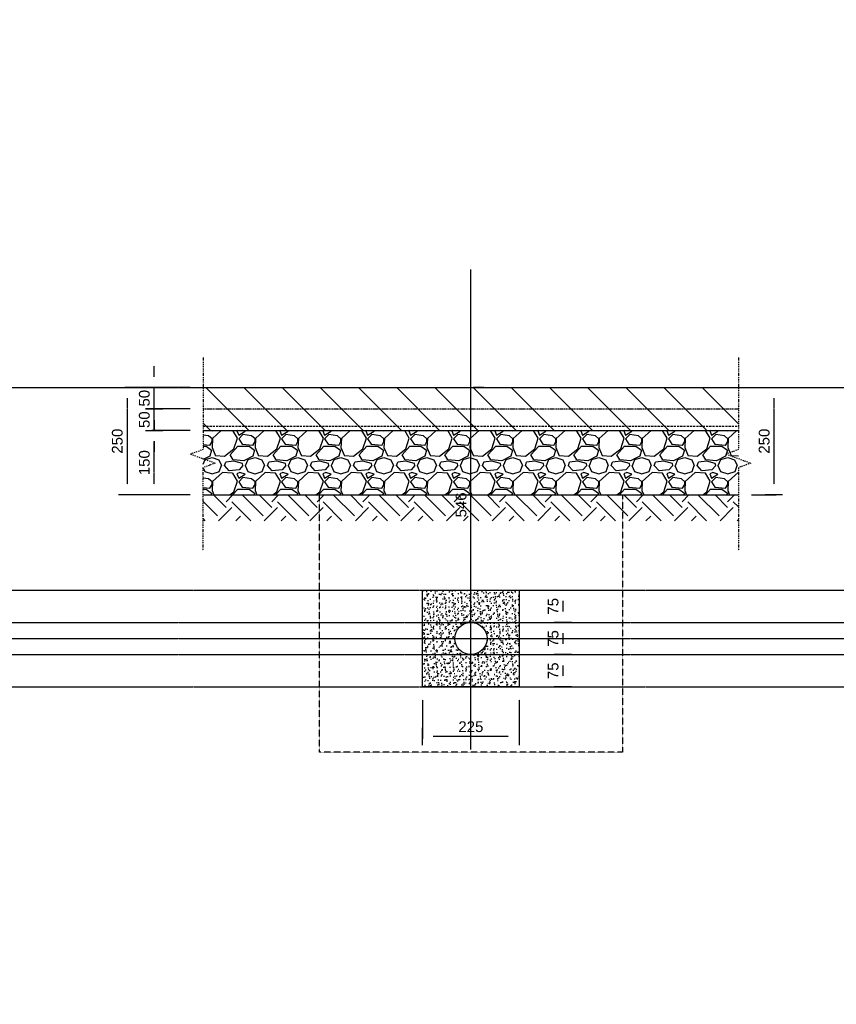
# Model space of a CAD drawing. Header units: metres. Extents: x -4024927 to 10167049, y -539908 to 13839353.
# Tile 14 of 211: x 1504427 to 1506327, y -243671 to -241380. Entities that reach past the tile are written whole.
import ezdxf
from ezdxf import colors
from ezdxf.entities.mleader import LeaderData, LeaderLine
from ezdxf.math import Vec2, Vec3

# ---------------------------------------------------------------- set-up
doc = ezdxf.new("R2010")
doc.units = ezdxf.units.M
for name, pattern in [('CENTER', [2, 1.25, -0.25, 0.25, -0.25]), ('CENTER2', [1.125, 0.75, -0.125, 0.125, -0.125]), ('CONTIUOUS', [0]), ('Dashdot', [10, 5, -2.5, 0, -2.5]), ('DASHED', [0.75, 0.5, -0.25]), ('DASHED2', [0.375, 0.25, -0.125])]:
    doc.linetypes.add(name, pattern=pattern)
for name, color, linetype in [('B-ANNO-T100', 2, 'Continuous'), ('B-HATH-TYP4', 4, 'Continuous'), ('B-PLIN', 3, 'Continuous'), ('C-DETL-BREAKLINE', 1, 'Dashdot'), ('C-DETL-DIMS', 2, 'Continuous'), ('C-ROAD-SHAP-PATT-NEW', 7, 'Continuous'), ('E-DETL-GNRL-MISC', 8, 'Continuous'), ('E_AGL_Ductbanks', 12, 'Continuous'), ('EL-AGLI-EQUP-PAPI-N-RefEdit0', 1, 'CONTIUOUS')]:
    doc.layers.add(name, color=color, linetype=linetype)
doc.styles.add('Arial', font='arial.ttf')
doc.styles.get("Standard").update_dxf_attribs({"font": 'arial.ttf'})
doc.dimstyles.new('DS-1-10', dxfattribs={"dimscale": 10, "dimtxt": 2.5, "dimasz": 2.5, "dimexe": 0.5, "dimexo": 3, "dimgap": 1, "dimtad": 1, "dimdec": 0, "dimzin": 0, "dimtxsty": 'Standard', "dimblk": 'DIMARROW', "dimcen": -3, "dimclrd": 1, "dimclre": 8, "dimclrt": 256, "dimadec": 0, "dimazin": 0, "dimtfac": 1, "dimtdec": 0, "dimtix": 1, "dimtmove": 2, "dimatfit": 3, "dimldrblk": 'DIMARROW', "dimfxl": 1, "dimtvp": 1.25, "dimarcsym": 0})

# ---------------------------------------------------------------- blocks, each defined once
blk = doc.blocks.new('DIMARROW')
blk.add_line((0, 0.8), (0, -0.8))
blk.add_lwpolyline([(0, 0, 0, 0.4, 0), (-1, 0, 0, 0, 0), (-0.965, 0, 0, 0, 0)], format="xyseb")
blk = doc.blocks.new('*D232')
at = {"layer": 'C-DETL-DIMS', "color": 8, "linetype": 'CENTER2', "lineweight": -2, "ltscale": 0.5, "transparency": 16777216}
for p, q in [((1506129.5, -242236.1), (1506186.6, -242236.1)), ((1506129.5, -242486.1), (1506186.6, -242486.1))]:
    blk.add_line(p, q, dxfattribs=at)
at = {"layer": 'C-DETL-DIMS', "color": 1, "linetype": 'CENTER2', "lineweight": -2, "ltscale": 0.5, "transparency": 16777216}
blk.add_line((1506181.6, -242261.1), (1506181.6, -242461.1), dxfattribs=at)
at = {"layer": 'Defpoints', "color": 0, "linetype": 'CENTER2', "ltscale": 0.5, "transparency": 16777216}
for p in [(1506099.5, -242236.1), (1506099.5, -242486.1), (1506181.6, -242486.1)]:
    blk.add_point(p, dxfattribs=at)
at = {"layer": 'C-DETL-DIMS', "color": 1, "linetype": 'CENTER2', "lineweight": -2, "ltscale": 0.5, "transparency": 16777216, "xscale": 25, "yscale": 25, "zscale": 25}
for p, rotation in [((1506181.6, -242236.1), 90), ((1506181.6, -242486.1), 270)]:
    blk.add_blockref('DIMARROW', p, dxfattribs=dict(at, rotation=rotation))
at = {"layer": 'C-DETL-DIMS', "linetype": 'CENTER2', "ltscale": 0.5, "transparency": 16777216, "insert": (1506159.1, -242361.1), "char_height": 25, "attachment_point": 5, "rotation": 90}
blk.add_mtext('250', dxfattribs=at)
blk = doc.blocks.new('*D233')
at = {"layer": 'C-DETL-DIMS', "color": 1, "linetype": 'CENTER2', "lineweight": -2, "ltscale": 0.5, "transparency": 16777216}
for p, q in [((1504739.6, -242211.1), (1504739.6, -242186.1)), ((1504739.6, -242286.1), (1504739.6, -242236.1)), ((1504739.6, -242311.1), (1504739.6, -242336.1))]:
    blk.add_line(p, q, dxfattribs=at)
at = {"layer": 'C-DETL-DIMS', "color": 8, "linetype": 'CENTER2', "lineweight": -2, "ltscale": 0.5, "transparency": 16777216}
for p, q in [((1504823.6, -242236.1), (1504734.6, -242236.1)), ((1504823.7, -242286.1), (1504734.6, -242286.1))]:
    blk.add_line(p, q, dxfattribs=at)
at = {"layer": 'Defpoints', "color": 0, "linetype": 'CENTER2', "ltscale": 0.5, "transparency": 16777216}
for p in [(1504739.6, -242236.1), (1504853.6, -242236.1), (1504853.7, -242286.1)]:
    blk.add_point(p, dxfattribs=at)
at = {"layer": 'C-DETL-DIMS', "color": 1, "linetype": 'CENTER2', "lineweight": -2, "ltscale": 0.5, "transparency": 16777216, "xscale": 25, "yscale": 25, "zscale": 25}
for p, rotation in [((1504739.6, -242236.1), 270), ((1504739.6, -242286.1), 90)]:
    blk.add_blockref('DIMARROW', p, dxfattribs=dict(at, rotation=rotation))
at = {"layer": 'C-DETL-DIMS', "linetype": 'CENTER2', "ltscale": 0.5, "transparency": 16777216, "insert": (1504716.9, -242261.1), "char_height": 25, "attachment_point": 5, "rotation": 90, "style": 'Arial'}
blk.add_mtext('50', dxfattribs=at)
blk = doc.blocks.new('*D234')
at = {"layer": 'C-DETL-DIMS', "color": 1, "linetype": 'CENTER2', "lineweight": -2, "ltscale": 0.5, "transparency": 16777216}
for p, q in [((1504739.6, -242261.1), (1504739.6, -242236.1)), ((1504739.6, -242336.1), (1504739.6, -242286.1)), ((1504739.6, -242361.1), (1504739.6, -242386.1))]:
    blk.add_line(p, q, dxfattribs=at)
at = {"layer": 'C-DETL-DIMS', "color": 8, "linetype": 'CENTER2', "lineweight": -2, "ltscale": 0.5, "transparency": 16777216}
for p, q in [((1504823.6, -242286.1), (1504734.6, -242286.1)), ((1504823.7, -242336.1), (1504734.6, -242336.1))]:
    blk.add_line(p, q, dxfattribs=at)
at = {"layer": 'Defpoints', "color": 0, "linetype": 'CENTER2', "ltscale": 0.5, "transparency": 16777216}
for p in [(1504739.6, -242286.1), (1504853.6, -242286.1), (1504853.7, -242336.1)]:
    blk.add_point(p, dxfattribs=at)
at = {"layer": 'C-DETL-DIMS', "color": 1, "linetype": 'CENTER2', "lineweight": -2, "ltscale": 0.5, "transparency": 16777216, "xscale": 25, "yscale": 25, "zscale": 25}
for p, rotation in [((1504739.6, -242286.1), 270), ((1504739.6, -242336.1), 90)]:
    blk.add_blockref('DIMARROW', p, dxfattribs=dict(at, rotation=rotation))
at = {"layer": 'C-DETL-DIMS', "linetype": 'CENTER2', "ltscale": 0.5, "transparency": 16777216, "insert": (1504716.9, -242311.1), "char_height": 25, "attachment_point": 5, "rotation": 90, "style": 'Arial'}
blk.add_mtext('50', dxfattribs=at)
blk = doc.blocks.new('*D235')
at = {"layer": 'C-DETL-DIMS', "color": 8, "linetype": 'CENTER2', "lineweight": -2, "ltscale": 0.5, "transparency": 16777216}
for p, q in [((1504823.6, -242336.1), (1504734.6, -242336.1)), ((1504823.6, -242486.1), (1504734.6, -242486.1))]:
    blk.add_line(p, q, dxfattribs=at)
at = {"layer": 'C-DETL-DIMS', "color": 1, "linetype": 'CENTER2', "lineweight": -2, "ltscale": 0.5, "transparency": 16777216}
blk.add_line((1504739.6, -242461.1), (1504739.6, -242361.1), dxfattribs=at)
at = {"layer": 'Defpoints', "color": 0, "linetype": 'CENTER2', "ltscale": 0.5, "transparency": 16777216}
for p in [(1504739.6, -242336.1), (1504853.6, -242336.1), (1504853.6, -242486.1)]:
    blk.add_point(p, dxfattribs=at)
at = {"layer": 'C-DETL-DIMS', "color": 1, "linetype": 'CENTER2', "lineweight": -2, "ltscale": 0.5, "transparency": 16777216, "xscale": 25, "yscale": 25, "zscale": 25}
for p, rotation in [((1504739.6, -242336.1), 90), ((1504739.6, -242486.1), 270)]:
    blk.add_blockref('DIMARROW', p, dxfattribs=dict(at, rotation=rotation))
at = {"layer": 'C-DETL-DIMS', "linetype": 'CENTER2', "ltscale": 0.5, "transparency": 16777216, "insert": (1504716.9, -242411.1), "char_height": 25, "attachment_point": 5, "rotation": 90, "style": 'Arial'}
blk.add_mtext('150', dxfattribs=at)
blk = doc.blocks.new('*D239')
at = {"layer": 'C-DETL-DIMS', "color": 8, "linetype": 'CENTER2', "lineweight": -2, "ltscale": 0.5, "transparency": 16777216}
for p, q in [((1505506.5, -242236.1), (1505481.6, -242236.1)), ((1505506.5, -242782.6), (1505481.6, -242782.6))]:
    blk.add_line(p, q, dxfattribs=at)
at = {"layer": 'C-DETL-DIMS', "color": 1, "linetype": 'CENTER2', "lineweight": -2, "ltscale": 0.5, "transparency": 16777216}
blk.add_line((1505476.6, -242757.6), (1505476.6, -242261.1), dxfattribs=at)
at = {"layer": 'Defpoints', "color": 0, "linetype": 'CENTER2', "ltscale": 0.5, "transparency": 16777216}
for p in [(1505476.5, -242236.1), (1505476.6, -242236.1), (1505476.5, -242782.6)]:
    blk.add_point(p, dxfattribs=at)
at = {"layer": 'C-DETL-DIMS', "color": 1, "linetype": 'CENTER2', "lineweight": -2, "ltscale": 0.5, "transparency": 16777216, "xscale": 25, "yscale": 25, "zscale": 25}
for p, rotation in [((1505476.6, -242236.1), 90), ((1505476.6, -242782.6), 270)]:
    blk.add_blockref('DIMARROW', p, dxfattribs=dict(at, rotation=rotation))
at = {"layer": 'C-DETL-DIMS', "linetype": 'CENTER2', "ltscale": 0.5, "transparency": 16777216, "insert": (1505453.8, -242509.3), "char_height": 25, "attachment_point": 5, "rotation": 90, "style": 'Arial'}
blk.add_mtext('546', dxfattribs=at)
blk = doc.blocks.new('_DotSmall')
at = {"color": 0, "linetype": 'ByBlock', "const_width": 0.5}
blk.add_lwpolyline([(-0.0625, 0, 1), (0.0625, 0, 1)], format="xyb", close=True, dxfattribs=at)
blk = doc.blocks.new('*D133')
at = {"layer": 'C-DETL-DIMS', "color": 8, "linetype": 'CENTER2', "lineweight": -2, "ltscale": 0.5, "transparency": 16777216}
for p, q in [((1504823.6, -242236.1), (1504671.8, -242236.1)), ((1504823.6, -242486.1), (1504671.8, -242486.1))]:
    blk.add_line(p, q, dxfattribs=at)
at = {"layer": 'C-DETL-DIMS', "color": 1, "linetype": 'CENTER2', "lineweight": -2, "ltscale": 0.5, "transparency": 16777216}
blk.add_line((1504676.8, -242261.1), (1504676.8, -242461.1), dxfattribs=at)
at = {"layer": 'Defpoints', "color": 0, "linetype": 'CENTER2', "ltscale": 0.5, "transparency": 16777216}
for p in [(1504853.6, -242236.1), (1504676.8, -242486.1), (1504853.6, -242486.1)]:
    blk.add_point(p, dxfattribs=at)
at = {"layer": 'C-DETL-DIMS', "color": 1, "linetype": 'CENTER2', "lineweight": -2, "ltscale": 0.5, "transparency": 16777216, "xscale": 25, "yscale": 25, "zscale": 25}
for p, rotation in [((1504676.8, -242236.1), 90), ((1504676.8, -242486.1), 270)]:
    blk.add_blockref('DIMARROW', p, dxfattribs=dict(at, rotation=rotation))
at = {"layer": 'C-DETL-DIMS', "linetype": 'CENTER2', "ltscale": 0.5, "transparency": 16777216, "insert": (1504654, -242361.1), "char_height": 25, "attachment_point": 5, "rotation": 90, "style": 'Arial'}
blk.add_mtext('250', dxfattribs=at)
blk = doc.blocks.new('*D134')
at = {"layer": 'C-DETL-DIMS', "color": 8, "linetype": 'CENTER2', "lineweight": -2, "ltscale": 0.5, "transparency": 16777216}
for p, q in [((1505644.1, -242707.8), (1505695.7, -242707.8)), ((1505506.6, -242782.6), (1505695.7, -242782.6))]:
    blk.add_line(p, q, dxfattribs=at)
at = {"layer": 'C-DETL-DIMS', "color": 1, "linetype": 'CENTER2', "lineweight": -2, "ltscale": 0.5, "transparency": 16777216}
blk.add_line((1505690.7, -242732.8), (1505690.7, -242757.6), dxfattribs=at)
at = {"layer": 'Defpoints', "color": 0, "linetype": 'CENTER2', "ltscale": 0.5, "transparency": 16777216}
for p in [(1505614.1, -242707.8), (1505476.6, -242782.6), (1505690.7, -242782.6)]:
    blk.add_point(p, dxfattribs=at)
at = {"layer": 'C-DETL-DIMS', "color": 1, "linetype": 'CENTER2', "lineweight": -2, "ltscale": 0.5, "transparency": 16777216, "xscale": 25, "yscale": 25, "zscale": 25}
for p, rotation in [((1505690.7, -242707.8), 90), ((1505690.7, -242782.6), 270)]:
    blk.add_blockref('DIMARROW', p, dxfattribs=dict(at, rotation=rotation))
at = {"layer": 'C-DETL-DIMS', "linetype": 'CENTER2', "ltscale": 0.5, "transparency": 16777216, "insert": (1505668, -242745.2), "char_height": 25, "attachment_point": 5, "rotation": 90, "style": 'Arial'}
blk.add_mtext('75', dxfattribs=at)
blk = doc.blocks.new('*D135')
at = {"layer": 'C-DETL-DIMS', "color": 8, "linetype": 'CENTER2', "lineweight": -2, "ltscale": 0.5, "transparency": 16777216}
for p, q in [((1505506.6, -242782.6), (1505695.7, -242782.6)), ((1505506.6, -242857.6), (1505695.7, -242857.6))]:
    blk.add_line(p, q, dxfattribs=at)
at = {"layer": 'C-DETL-DIMS', "color": 1, "linetype": 'CENTER2', "lineweight": -2, "ltscale": 0.5, "transparency": 16777216}
blk.add_line((1505690.7, -242807.6), (1505690.7, -242832.6), dxfattribs=at)
at = {"layer": 'Defpoints', "color": 0, "linetype": 'CENTER2', "ltscale": 0.5, "transparency": 16777216}
for p in [(1505476.6, -242782.6), (1505476.6, -242857.6), (1505690.7, -242857.6)]:
    blk.add_point(p, dxfattribs=at)
at = {"layer": 'C-DETL-DIMS', "color": 1, "linetype": 'CENTER2', "lineweight": -2, "ltscale": 0.5, "transparency": 16777216, "xscale": 25, "yscale": 25, "zscale": 25}
for p, rotation in [((1505690.7, -242782.6), 90), ((1505690.7, -242857.6), 270)]:
    blk.add_blockref('DIMARROW', p, dxfattribs=dict(at, rotation=rotation))
at = {"layer": 'C-DETL-DIMS', "linetype": 'CENTER2', "ltscale": 0.5, "transparency": 16777216, "insert": (1505668, -242820.1), "char_height": 25, "attachment_point": 5, "rotation": 90, "style": 'Arial'}
blk.add_mtext('75', dxfattribs=at)
blk = doc.blocks.new('*D136')
at = {"layer": 'C-DETL-DIMS', "color": 8, "linetype": 'CENTER2', "lineweight": -2, "ltscale": 0.5, "transparency": 16777216}
for p, q in [((1505506.6, -242857.6), (1505695.7, -242857.6)), ((1505644.1, -242932.8), (1505695.7, -242932.8))]:
    blk.add_line(p, q, dxfattribs=at)
at = {"layer": 'C-DETL-DIMS', "color": 1, "linetype": 'CENTER2', "lineweight": -2, "ltscale": 0.5, "transparency": 16777216}
blk.add_line((1505690.7, -242882.6), (1505690.7, -242907.8), dxfattribs=at)
at = {"layer": 'Defpoints', "color": 0, "linetype": 'CENTER2', "ltscale": 0.5, "transparency": 16777216}
for p in [(1505476.6, -242857.6), (1505614.1, -242932.8), (1505690.7, -242932.8)]:
    blk.add_point(p, dxfattribs=at)
at = {"layer": 'C-DETL-DIMS', "color": 1, "linetype": 'CENTER2', "lineweight": -2, "ltscale": 0.5, "transparency": 16777216, "xscale": 25, "yscale": 25, "zscale": 25}
for p, rotation in [((1505690.7, -242857.6), 90), ((1505690.7, -242932.8), 270)]:
    blk.add_blockref('DIMARROW', p, dxfattribs=dict(at, rotation=rotation))
at = {"layer": 'C-DETL-DIMS', "linetype": 'CENTER2', "ltscale": 0.5, "transparency": 16777216, "insert": (1505668, -242895.2), "char_height": 25, "attachment_point": 5, "rotation": 90, "style": 'Arial'}
blk.add_mtext('75', dxfattribs=at)
blk = doc.blocks.new('*D346')
at = {"layer": 'C-DETL-DIMS', "color": 8, "linetype": 'CENTER2', "lineweight": -2, "ltscale": 0.5, "transparency": 16777216}
for p, q in [((1505364.1, -242962.6), (1505364.1, -243053.3)), ((1505589.1, -242962.6), (1505589.1, -243053.3))]:
    blk.add_line(p, q, dxfattribs=at)
at = {"layer": 'C-DETL-DIMS', "color": 1, "linetype": 'CENTER2', "lineweight": -2, "ltscale": 0.5, "transparency": 16777216}
blk.add_line((1505564.1, -243048.3), (1505389.1, -243048.3), dxfattribs=at)
at = {"layer": 'Defpoints', "color": 0, "linetype": 'CENTER2', "ltscale": 0.5, "transparency": 16777216}
for p in [(1505364.1, -242932.6), (1505589.1, -242932.6), (1505364.1, -243048.3)]:
    blk.add_point(p, dxfattribs=at)
at = {"layer": 'C-DETL-DIMS', "color": 1, "linetype": 'CENTER2', "lineweight": -2, "ltscale": 0.5, "transparency": 16777216, "xscale": 25, "yscale": 25, "zscale": 25, "rotation": 180}
blk.add_blockref('DIMARROW', (1505364.1, -243048.3), dxfattribs=at)
at = {"layer": 'C-DETL-DIMS', "color": 1, "linetype": 'CENTER2', "lineweight": -2, "ltscale": 0.5, "transparency": 16777216, "xscale": 25, "yscale": 25, "zscale": 25}
blk.add_blockref('DIMARROW', (1505589.1, -243048.3), dxfattribs=at)
at = {"layer": 'C-DETL-DIMS', "linetype": 'CENTER2', "ltscale": 0.5, "transparency": 16777216, "insert": (1505476.6, -243025.5), "char_height": 25, "attachment_point": 5, "style": 'Arial'}
blk.add_mtext('225', dxfattribs=at)

msp = doc.modelspace()

# ---------------------------------------------------------------- hatches: boundary and pattern name
at = {"layer": 'B-HATH-TYP4'}
h = msp.add_hatch(dxfattribs=at)
h.set_pattern_fill('EARTH', color=252, scale=300, angle=45, style=0)
h.set_pattern_definition([(45, (1577138.04, -245047.624), (0, 106.06602), [75, -75]), (45, (1577118.15, -245027.74), (0, 106.06602), [75, -75]), (45, (1577098.265, -245007.85), (0, 106.06602), [75, -75]), (135, (1577098.265, -244994.59), (-106.06602, 7e-15), [75, -75]), (135, (1577118.15, -244974.7), (-106.06602, 7e-15), [75, -75]), (135, (1577138.04, -244954.82), (-106.06602, 7e-15), [75, -75])])
h.paths.add_polyline_path([(1506098.96, -242486.07), (1504853.66, -242486.07), (1504853.66, -242546.07), (1506098.96, -242546.07)])
at = {"layer": 'C-ROAD-SHAP-PATT-NEW', "linetype": 'Continuous', "lineweight": -3}
h = msp.add_hatch(dxfattribs=at)
h.set_pattern_fill('ANSI31', color=252, scale=502.5, angle=90, style=0)
h.set_pattern_definition([(135, (2013273.666, 2986884.404), (-44.4151447, -44.4151447), [])])
h.paths.add_polyline_path([(1504853.65, -242336.07), (1506099.53, -242336.07), (1506099.53, -242236.07), (1504853.65, -242236.07)])
h = msp.add_hatch(dxfattribs=at)
h.set_pattern_fill('GRAVEL', color=252, scale=100, style=0)
h.set_pattern_definition([(228.0127875, (2013345.6664, 2986981.604), (-800, -900), [13.4536, -1331.9088047]), (184.96974073, (2013336.6664, 2986971.6043), (1200, 100), [23.0868, -2285.592476]), (132.51044708, (2013313.6664, 2986969.604), (1000, -1100), [16.2788, -1611.6032596]), (267.273689, (2013274.6664, 2986944.6043), (100, 2000), [21.0238, -2081.3558042]), (292.83365418, (2013273.6664, 2986923.6043), (-500, 1200), [20.6155, -2040.9373128]), (357.273689, (2013281.6664, 2986904.6043), (-2000, 100), [21.0238, -2081.3558042]), (37.69424047, (2013302.6664, 2986903.6043), (-1300, -1000), [27.8029, -2752.484855]), (72.25532837, (2013324.6664, 2986920.6043), (700, 2200), [26.2488, -2598.6321497]), (121.42956562, (2013332.6664, 2986945.6043), (-800, 1300), [21.095, -2088.407311]), (175.2363583, (2013321.6664, 2986963.604), (1100, -100), [24.0832, -1180.076258]), (222.3974378, (2013297.6664, 2986965.6043), (-1200, -1100), [31.1448, -3083.3375005]), (138.81407483, (2013373.666, 2986943.604), (-700, 600), [10.6301, -1052.3844813]), (171.46923439, (2013365.6664, 2986950.6043), (1300, -200), [20.2237, -2002.1511416]), (225, (2013345.666, 2986953.604), (-1e-14, -100), [14.1421, -127.2792562]), (203.1985905, (2013338.666, 2986965.604), (500, 200), [7.6158, -753.9615106]), (291.8014095, (2013331.666, 2986962.604), (-100, 300), [10.7703, -527.7461807]), (30.96375653, (2013335.666, 2986952.604), (300, 200), [17.4929, -565.6022895]), (161.5650512, (2013350.666, 2986961.604), (200, -100), [12.6491, -303.578666]), (16.38954033, (2013273.6664, 2986962.6043), (1000, 300), [17.72, -1754.2845147]), (70.34617594, (2013290.6664, 2986967.604), (-400, -1100), [14.8661, -1471.7407747]), (293.1985905, (2013350.666, 2986981.604), (-200, 500), [15.2315, -746.3458106]), (343.61045967, (2013356.6664, 2986967.6043), (-1000, 300), [17.72, -1754.2845147]), (339.4439548, (2013273.666, 2986900.604), (-500, 200), [17.088, -837.3123745]), (294.77514057, (2013289.6664, 2986894.604), (-500, 1100), [14.3178, -1417.4643063]), (66.8014095, (2013351.666, 2986881.604), (200, 500), [15.2315, -746.3458106]), (17.35402464, (2013357.6664, 2986895.604), (-1300, -400), [16.7631, -1659.5423614]), (69.4439548, (2013302.666, 2986881.604), (-200, -500), [8.544, -845.8563745]), (101.3099325, (2013345.666, 2986881.604), (-100, 400), [5.099, -504.8029514]), (165.9637565, (2013344.666, 2986886.604), (300, -100), [20.6155, -391.6950626]), (186.00900596, (2013324.6664, 2986891.6043), (1000, 100), [19.105, -1891.3923175]), (303.6900675, (2013335.666, 2986943.604), (-100, 200), [14.4222, -346.1329275]), (353.15722659, (2013343.6664, 2986931.6043), (1700, -200), [25.1794, -2492.7562624]), (60.9453959, (2013368.666, 2986928.604), (-400, -700), [10.2956, -1019.267414]), (90, (2013373.67, 2986937.6), (-100, 100), [6, -94]), (120.25643716, (2013322.6664, 2986894.604), (400, -700), [13.8924, -1375.351999]), (48.0127875, (2013315.6664, 2986906.604), (800, 900), [26.9072, -1318.4552047]), (0, (2013333.67, 2986926.6), (100, 100), [26, -74]), (325.30484647, (2013359.6664, 2986926.604), (1000, -700), [15.8114, -1565.32743]), (254.0546041, (2013372.666, 2986917.604), (-100, -400), [14.5602, -713.450789]), (207.64597536, (2013368.6664, 2986903.6043), (-1900, -1000), [23.7065, -2346.9474182]), (175.42607874, (2013347.6664, 2986892.6043), (-1300, 100), [25.0799, -2482.9073408])])
h.paths.add_polyline_path([(1504853.95, -242336.07), (1506099.23, -242336.07), (1506099.59, -242486), (1504853.59, -242486.14)])
h = msp.add_hatch(dxfattribs=at)
h.set_pattern_fill('AR-SAND', color=252, scale=0.3, angle=90, style=0)
h.set_pattern_definition([(127.5, (518593.867, 3394054.86), (-14.68239712, -0.48000939), [0, -11.5824, 0, -12.954, 0, -12.3825]), (97.5, (518593.867, 3394054.86), (-21.50475302, 13.48569849), [0, -6.2484, 0, -10.4394, 0, -4.0005]), (57.5, (518593.867, 3394045.488), (-0.04311554, 23.729771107), [0, -3.81, 0, -13.716, 0, -17.907]), (47.5, (518593.867, 3394045.488), (-6.6878797, 22.90669357), [0, -1.905, 0, -8.9916, 0, -10.287])])
h.paths.add_polyline_path([(1505589.09, -242820.07), (1505514.09, -242820.07, -0.4142136), (1505476.59, -242857.57), (1505476.59, -242932.57), (1505589.09, -242932.57)])
h.paths.add_polyline_path([(1505476.59, -242857.57, -0.4142136), (1505439.09, -242820.07), (1505364.09, -242820.07), (1505364.09, -242932.57), (1505476.59, -242932.57)])
h.paths.add_polyline_path([(1505476.59, -242707.57), (1505364.09, -242707.57), (1505364.09, -242820.07), (1505439.09, -242820.07, -0.4142136), (1505476.59, -242782.57)])
h.paths.add_polyline_path([(1505589.09, -242707.57), (1505476.59, -242707.57), (1505476.59, -242782.57, -0.4142136), (1505514.09, -242820.07), (1505589.09, -242820.07)])

# ---------------------------------------------------------------- linework, layer by layer
at = {"layer": 'B-PLIN'}
for points in [[(1504853.65, -242236.07), (1506099.53, -242236.07)], [(1504853.65, -242336.07), (1506099.53, -242336.07)], [(1504853.65, -242486.07), (1506099.53, -242486.07)]]:
    msp.add_lwpolyline(points, dxfattribs=at)
at = {"layer": 'B-PLIN', "linetype": 'DASHED2', "ltscale": 10}
msp.add_lwpolyline([(1504853.65, -242286.07), (1506099.53, -242286.07)], dxfattribs=at)
at = {"layer": 'B-PLIN', "linetype": 'DASHED', "ltscale": 10}
msp.add_lwpolyline([(1504853.65, -242326.07), (1506099.48, -242326.07)], dxfattribs=at)
at = {"layer": 'C-DETL-BREAKLINE', "ltscale": 0.5}
for points in [[(1504853.67, -242166.07), (1504853.7, -242380.44), (1504824.25, -242391.16), (1504881.95, -242412.15), (1504853.1, -242422.66), (1504853.09, -242616.07)], [(1506099.54, -242166.07), (1506099.58, -242380.44), (1506070.13, -242391.16), (1506127.83, -242412.15), (1506098.99, -242422.66), (1506098.97, -242616.07)]]:
    msp.add_lwpolyline(points, dxfattribs=at)
at = {"layer": 'Defpoints', "color": 252, "linetype": 'CENTER2', "ltscale": 0.5}
for p, q in [((1501021.42, -242236.07), (1510420.64, -242236.07)), ((1501158.92, -242707.57), (1510475.84, -242707.57)), ((1501158.92, -242707.57), (1509554.69, -242707.57)), ((1501021.42, -242782.57), (1510420.64, -242782.57)), ((1501021.42, -242782.57), (1511236.45, -242782.57)), ((1501021.42, -242820.07), (1511236.45, -242820.07)), ((1501021.42, -242857.57), (1511236.45, -242857.57)), ((1501158.92, -242932.57), (1512020.7, -242932.57))]:
    msp.add_line(p, q, dxfattribs=at)
at = {"layer": 'E-DETL-GNRL-MISC', "color": 2, "linetype": 'DASHED'}
msp.add_lwpolyline([(1505829.09, -243084.49), (1505124.09, -243084.49), (1505124.11, -242486.07), (1505829.11, -242486.07)], close=True, dxfattribs=at)
at = {"layer": 'E_AGL_Ductbanks', "linetype": 'CENTER'}
msp.add_line((1505476.59, -243078.13), (1505476.59, -241961.74), dxfattribs=at)
at = {"layer": 'E_AGL_Ductbanks', "color": 2}
msp.add_lwpolyline([(1505364.09, -242707.57), (1505589.09, -242707.57), (1505589.09, -242932.57), (1505364.09, -242932.57)], close=True, dxfattribs=at)
at = {"layer": 'E_AGL_Ductbanks', "color": 2, "linetype": 'CENTER'}
msp.add_lwpolyline([(1505281.75, -242820.07), (1505671.43, -242820.07)], dxfattribs=at)
at = {"layer": 'E_AGL_Ductbanks', "color": 4}
msp.add_circle((1505476.59, -242820.07), 37.5, dxfattribs=at)
at = {"layer": 'EL-AGLI-EQUP-PAPI-N-RefEdit0'}
msp.add_arc((3071061.1, 6743365.78), 7095987.63, 260.537675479, 260.537675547, dxfattribs=at)

# ---------------------------------------------------------------- dimensions: what is measured, and where the dimension line sits
at = {"layer": 'C-DETL-DIMS', "linetype": 'CENTER2', "ltscale": 0.5}
for base, p1, p2, picture, middle in [((1504739.62, -242236.07), (1504853.67, -242286.07), (1504853.65, -242236.07), '*D233', (1504716.86, -242261.07)), ((1504676.75, -242486.07), (1504853.65, -242236.07), (1504853.65, -242486.07), '*D133', (1504653.99, -242361.07)), ((1504739.62, -242286.07), (1504853.67, -242336.07), (1504853.65, -242286.07), '*D234', (1504716.86, -242311.07)), ((1505476.58843201, -242236.06824472), (1505476.53222056, -242782.5682447), (1505476.53222056, -242236.06824472), '*D239', (1505453.82410732, -242509.31824471)), ((1504739.62, -242336.07), (1504853.65, -242486.07), (1504853.65, -242336.07), '*D235', (1504716.86, -242411.07)), ((1505690.74, -242782.57), (1505614.09, -242707.78), (1505476.64, -242782.57), '*D134', (1505668.02, -242745.18)), ((1505690.74, -242857.57), (1505476.64, -242782.57), (1505476.59, -242857.57), '*D135', (1505668.02, -242820.07)), ((1505690.74, -242932.78), (1505476.59, -242857.57), (1505614.09, -242932.78), '*D136', (1505668.02, -242895.18))]:
    dim = msp.add_linear_dim(base=base, p1=p1, p2=p2, angle=90, dimstyle='DS-1-10', override={"dimtxsty": 'Arial'}, dxfattribs=at)
    dim.commit()
    dim.dimension.update_dxf_attribs({"geometry": picture, "text_midpoint": middle})
dim = msp.add_aligned_dim(p1=(1506099.53, -242236.07), p2=(1506099.53, -242486.07), distance=82.05, dimstyle='DS-1-10', dxfattribs=at)
dim.commit()
dim.dimension.update_dxf_attribs({"geometry": '*D232', "text_midpoint": (1506159.08, -242361.07)})
dim = msp.add_linear_dim(base=(1505364.09, -243048.31), p1=(1505589.09, -242932.57), p2=(1505364.09, -242932.57), dimstyle='DS-1-10', override={"dimtxsty": 'Arial'}, dxfattribs=at)
dim.commit()
dim.dimension.update_dxf_attribs({"geometry": '*D346', "text_midpoint": (1505476.59, -243025.54)})

# ---------------------------------------------------------------- leaders
at = {"layer": 'B-ANNO-T100'}
ml = msp.add_multileader_mtext('Standard', dxfattribs=at)
ml.set_content('SUBGRADE (CBR 20)', color=256)
ml.set_leader_properties()
ml.set_arrow_properties(name='DOTSMALL')
ml.build(insert=Vec2(0, 0))
ml.multileader.update_dxf_attribs({"text_right_attachment_type": 6, "dogleg_length": 60, "arrow_head_size": 100})
ctx = ml.context
ctx.base_point, ctx.char_height, ctx.arrow_head_size, ctx.landing_gap_size, ctx.plane_origin = Vec3(1503361.79, -243133), 25, 100, 25, Vec3(1503301.79, -242149.93)
ctx.right_attachment = 6
notes = []
notes.append((ctx, [(0, (1, 1, 0), (1503301.79, -243133), (1, 0), 60, [(0, [(1503301.79, -242567.67)], 0, [])])]))
ctx.mtext.insert, ctx.mtext.width, ctx.mtext.flow_direction = Vec3(1503386.79, -243116.33), 1481.1323, 5
for ctx, leaders in notes:
    for number, flags, end, landing, length, lines in leaders:
        leader = LeaderData()
        leader.index, (leader.has_last_leader_line, leader.has_dogleg_vector, leader.attachment_direction) = number, flags
        leader.last_leader_point, leader.dogleg_vector, leader.dogleg_length = Vec3(end), Vec3(landing), length
        for number, points, colour, breaks in lines:
            line = LeaderLine()
            line.index, line.vertices, line.color, line.breaks = number, Vec3.list(points), colors.encode_raw_color(colour), breaks
            leader.lines.append(line)
        ctx.leaders.append(leader)

doc.saveas('drawing.dxf')
